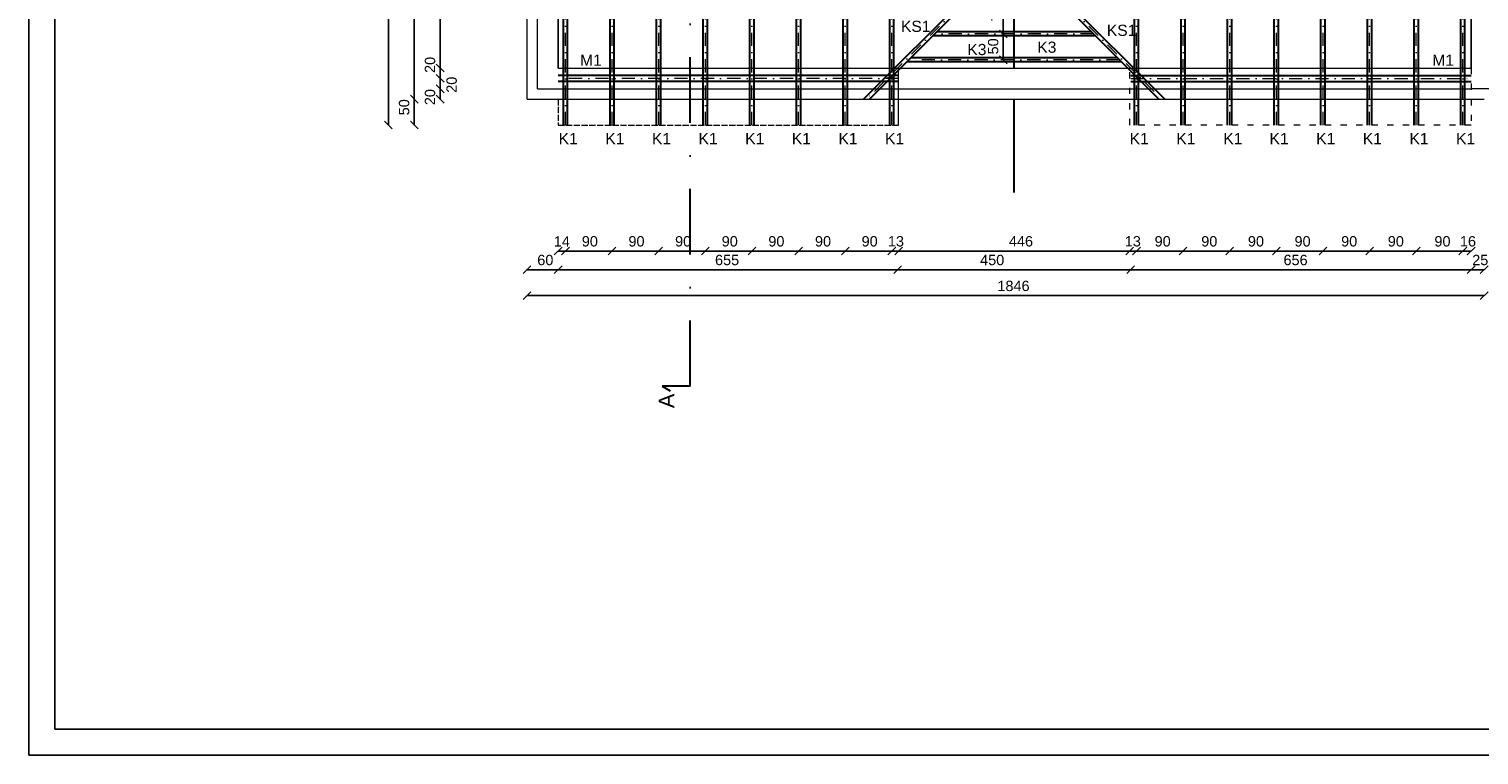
# Model space of a CAD drawing. Header units: millimetres. Extents: x 6528 to 149658, y 3342 to 12852.
# Tile 1 of 122: x 6528 to 9326, y 4182 to 5584. Entities that reach past the tile are written whole.
import ezdxf

# ---------------------------------------------------------------- set-up
doc = ezdxf.new("R2010")
doc.units = ezdxf.units.MM
for name, pattern in [('ACAD_ISO02W100', [15, 12, -3]), ('ACAD_ISO03W100', [30, 12, -18]), ('DASHDOTX2', [50.8, 25.4, -12.7, 0, -12.7])]:
    doc.linetypes.add(name, pattern=pattern)
doc.layers.add('inne', color=7, linetype='Continuous')
doc.layers.add('R-TAB', color=1, linetype='Continuous')
doc.styles.get("Standard").update_dxf_attribs({"font": 'arial.ttf'})
doc.dimstyles.new('ISO-25', dxfattribs={"dimtxt": 2.5, "dimasz": 2.5, "dimexe": 1.25, "dimexo": 0.625, "dimtad": 1, "dimtxsty": 'Standard', "dimcen": 2.5, "dimadec": 0, "dimazin": 0, "dimtfac": 1, "dimtmove": 0, "dimatfit": 3, "dimfxl": 1, "dimarcsym": 0})

# ---------------------------------------------------------------- blocks, each defined once
blk = doc.blocks.new('_Oblique')
at = {"color": 0, "linetype": 'ByBlock', "lineweight": -2}
blk.add_line((-0.5, -0.5), (0.5, 0.5), dxfattribs=at)
blk = doc.blocks.new('*D220')
at = {"color": 0, "lineweight": -2, "transparency": 16777216}
blk.add_line((7221.3, 7101.1), (7221.3, 5398.1), dxfattribs=at)
at = {"layer": 'Defpoints', "color": 0, "transparency": 16777216}
for p in [(7549.1, 7101.1), (7221.3, 5398.1), (7549.1, 5398.1)]:
    blk.add_point(p, dxfattribs=at)
at = {"color": 0, "lineweight": -2, "transparency": 16777216, "xscale": 15, "yscale": 15, "zscale": 15}
for p, rotation in [((7221.3, 7101.1), 90), ((7221.3, 5398.1), 270)]:
    blk.add_blockref('_Oblique', p, dxfattribs=dict(at, rotation=rotation))
at = {"color": 0, "lineweight": 20, "transparency": 16777216, "insert": (7201.8, 6266.6), "char_height": 20, "attachment_point": 5, "rotation": 90}
blk.add_mtext('1703', dxfattribs=at)
blk = doc.blocks.new('*D222')
at = {"color": 0, "lineweight": -2, "transparency": 16777216}
blk.add_line((7489.1, 5068.7), (9336.1, 5068.7), dxfattribs=at)
at = {"layer": 'Defpoints', "color": 0, "transparency": 16777216}
for p in [(7489.1, 5448.1), (9336.1, 5448.1), (9336.1, 5068.7)]:
    blk.add_point(p, dxfattribs=at)
at = {"color": 0, "lineweight": -2, "transparency": 16777216, "xscale": 15, "yscale": 15, "zscale": 15, "rotation": 180}
blk.add_blockref('_Oblique', (7489.1, 5068.7), dxfattribs=at)
at = {"color": 0, "lineweight": -2, "transparency": 16777216, "xscale": 15, "yscale": 15, "zscale": 15}
blk.add_blockref('_Oblique', (9336.1, 5068.7), dxfattribs=at)
at = {"color": 0, "lineweight": 20, "transparency": 16777216, "insert": (8427.8, 5087.4), "char_height": 20, "attachment_point": 5}
blk.add_mtext('1846', dxfattribs=at)
blk = doc.blocks.new('*D232')
at = {"color": 0, "lineweight": -2, "transparency": 16777216}
blk.add_line((7271.3, 5448.1), (7271.3, 6069.2), dxfattribs=at)
at = {"layer": 'Defpoints', "color": 0, "transparency": 16777216}
for p in [(7271.3, 6069.2), (7423, 6069.2), (7439.1, 5448.1)]:
    blk.add_point(p, dxfattribs=at)
at = {"color": 0, "lineweight": -2, "transparency": 16777216, "xscale": 15, "yscale": 15, "zscale": 15}
for p, rotation in [((7271.3, 6069.2), 90), ((7271.3, 5448.1), 270)]:
    blk.add_blockref('_Oblique', p, dxfattribs=dict(at, rotation=rotation))
at = {"color": 0, "lineweight": 20, "transparency": 16777216, "insert": (7251.3, 5806.4), "char_height": 20, "attachment_point": 5, "rotation": 90}
blk.add_mtext('621', dxfattribs=at)
blk = doc.blocks.new('*D241')
at = {"color": 0, "lineweight": -2, "transparency": 16777216}
blk.add_line((9311.1, 5118.7), (9336.1, 5118.7), dxfattribs=at)
at = {"layer": 'Defpoints', "color": 0, "transparency": 16777216}
for p in [(9311.1, 5448.1), (9336.1, 5448.1), (9336.1, 5118.7)]:
    blk.add_point(p, dxfattribs=at)
at = {"color": 0, "lineweight": -2, "transparency": 16777216, "xscale": 15, "yscale": 15, "zscale": 15, "rotation": 180}
blk.add_blockref('_Oblique', (9311.1, 5118.7), dxfattribs=at)
at = {"color": 0, "lineweight": -2, "transparency": 16777216, "xscale": 15, "yscale": 15, "zscale": 15}
blk.add_blockref('_Oblique', (9336.1, 5118.7), dxfattribs=at)
at = {"color": 0, "lineweight": 20, "transparency": 16777216, "insert": (9328.6, 5137.4), "char_height": 20, "attachment_point": 5}
blk.add_mtext('25', dxfattribs=at)
blk = doc.blocks.new('*D242')
at = {"color": 0, "lineweight": -2, "transparency": 16777216}
blk.add_line((8654.1, 5118.7), (9311.1, 5118.7), dxfattribs=at)
at = {"layer": 'Defpoints', "color": 0, "transparency": 16777216}
for p in [(8654.1, 5448.1), (9311.1, 5448.1), (9311.1, 5118.7)]:
    blk.add_point(p, dxfattribs=at)
at = {"color": 0, "lineweight": -2, "transparency": 16777216, "xscale": 15, "yscale": 15, "zscale": 15, "rotation": 180}
blk.add_blockref('_Oblique', (8654.1, 5118.7), dxfattribs=at)
at = {"color": 0, "lineweight": -2, "transparency": 16777216, "xscale": 15, "yscale": 15, "zscale": 15}
blk.add_blockref('_Oblique', (9311.1, 5118.7), dxfattribs=at)
at = {"color": 0, "lineweight": 20, "transparency": 16777216, "insert": (8972.2, 5137.4), "char_height": 20, "attachment_point": 5}
blk.add_mtext('656', dxfattribs=at)
blk = doc.blocks.new('*D243')
at = {"color": 0, "lineweight": -2, "transparency": 16777216}
blk.add_line((8204.1, 5118.7), (8654.1, 5118.7), dxfattribs=at)
at = {"layer": 'Defpoints', "color": 0, "transparency": 16777216}
for p in [(8204.1, 5448.1), (8654.1, 5448.1), (8654.1, 5118.7)]:
    blk.add_point(p, dxfattribs=at)
at = {"color": 0, "lineweight": -2, "transparency": 16777216, "xscale": 15, "yscale": 15, "zscale": 15, "rotation": 180}
blk.add_blockref('_Oblique', (8204.1, 5118.7), dxfattribs=at)
at = {"color": 0, "lineweight": -2, "transparency": 16777216, "xscale": 15, "yscale": 15, "zscale": 15}
blk.add_blockref('_Oblique', (8654.1, 5118.7), dxfattribs=at)
at = {"color": 0, "lineweight": 20, "transparency": 16777216, "insert": (8386.7, 5137.4), "char_height": 20, "attachment_point": 5}
blk.add_mtext('450', dxfattribs=at)
blk = doc.blocks.new('*D244')
at = {"color": 0, "lineweight": -2, "transparency": 16777216}
blk.add_line((7549.1, 5118.7), (8204.1, 5118.7), dxfattribs=at)
at = {"layer": 'Defpoints', "color": 0, "transparency": 16777216}
for p in [(7549.1, 5448.1), (8204.1, 5448.1), (8204.1, 5118.7)]:
    blk.add_point(p, dxfattribs=at)
at = {"color": 0, "lineweight": -2, "transparency": 16777216, "xscale": 15, "yscale": 15, "zscale": 15, "rotation": 180}
blk.add_blockref('_Oblique', (7549.1, 5118.7), dxfattribs=at)
at = {"color": 0, "lineweight": -2, "transparency": 16777216, "xscale": 15, "yscale": 15, "zscale": 15}
blk.add_blockref('_Oblique', (8204.1, 5118.7), dxfattribs=at)
at = {"color": 0, "lineweight": 20, "transparency": 16777216, "insert": (7875.1, 5137.4), "char_height": 20, "attachment_point": 5}
blk.add_mtext('655', dxfattribs=at)
blk = doc.blocks.new('*D245')
at = {"color": 0, "lineweight": -2, "transparency": 16777216}
blk.add_line((7489.1, 5118.7), (7549.1, 5118.7), dxfattribs=at)
at = {"layer": 'Defpoints', "color": 0, "transparency": 16777216}
for p in [(7489.1, 5448.1), (7549.1, 5448.1), (7549.1, 5118.7)]:
    blk.add_point(p, dxfattribs=at)
at = {"color": 0, "lineweight": -2, "transparency": 16777216, "xscale": 15, "yscale": 15, "zscale": 15, "rotation": 180}
blk.add_blockref('_Oblique', (7489.1, 5118.7), dxfattribs=at)
at = {"color": 0, "lineweight": -2, "transparency": 16777216, "xscale": 15, "yscale": 15, "zscale": 15}
blk.add_blockref('_Oblique', (7549.1, 5118.7), dxfattribs=at)
at = {"color": 0, "lineweight": 20, "transparency": 16777216, "insert": (7524.3, 5137.4), "char_height": 20, "attachment_point": 5}
blk.add_mtext('60', dxfattribs=at)
blk = doc.blocks.new('*D246')
at = {"color": 0, "lineweight": -2, "transparency": 16777216}
blk.add_line((7271.3, 5448.1), (7271.3, 5398.1), dxfattribs=at)
at = {"layer": 'Defpoints', "color": 0, "transparency": 16777216}
for p in [(7549.1, 5448.1), (7271.3, 5398.1), (7549.1, 5398.1)]:
    blk.add_point(p, dxfattribs=at)
at = {"color": 0, "lineweight": -2, "transparency": 16777216, "xscale": 15, "yscale": 15, "zscale": 15}
for p, rotation in [((7271.3, 5448.1), 90), ((7271.3, 5398.1), 270)]:
    blk.add_blockref('_Oblique', p, dxfattribs=dict(at, rotation=rotation))
at = {"color": 0, "lineweight": 20, "transparency": 16777216, "insert": (7251.8, 5432.4), "char_height": 20, "attachment_point": 5, "rotation": 90}
blk.add_mtext('50', dxfattribs=at)
blk = doc.blocks.new('*D273')
at = {"color": 0, "lineweight": -2, "transparency": 16777216}
blk.add_line((7321.3, 5488.1), (7321.3, 5468.1), dxfattribs=at)
at = {"layer": 'Defpoints', "color": 0, "transparency": 16777216}
for p in [(7549.1, 5488.1), (7321.3, 5468.1), (7509.1, 5468.1)]:
    blk.add_point(p, dxfattribs=at)
at = {"color": 0, "lineweight": -2, "transparency": 16777216, "xscale": 15, "yscale": 15, "zscale": 15}
for p, rotation in [((7321.3, 5488.1), 90), ((7321.3, 5468.1), 270)]:
    blk.add_blockref('_Oblique', p, dxfattribs=dict(at, rotation=rotation))
at = {"color": 0, "lineweight": 20, "transparency": 16777216, "insert": (7343.5, 5475.9), "char_height": 20, "attachment_point": 5, "rotation": 90}
blk.add_mtext('20', dxfattribs=at)
blk = doc.blocks.new('*D274')
at = {"color": 0, "lineweight": -2, "transparency": 16777216}
blk.add_line((7321.3, 5468.1), (7321.3, 5448.1), dxfattribs=at)
at = {"layer": 'Defpoints', "color": 0, "transparency": 16777216}
for p in [(7549.1, 5468.1), (7321.3, 5448.1), (7509.1, 5448.1)]:
    blk.add_point(p, dxfattribs=at)
at = {"color": 0, "lineweight": -2, "transparency": 16777216, "xscale": 15, "yscale": 15, "zscale": 15}
for p, rotation in [((7321.3, 5468.1), 90), ((7321.3, 5448.1), 270)]:
    blk.add_blockref('_Oblique', p, dxfattribs=dict(at, rotation=rotation))
at = {"color": 0, "lineweight": 20, "transparency": 16777216, "insert": (7301.8, 5452), "char_height": 20, "attachment_point": 5, "rotation": 90}
blk.add_mtext('20', dxfattribs=at)
blk = doc.blocks.new('*D275')
at = {"color": 0, "lineweight": -2, "transparency": 16777216}
blk.add_line((7321.3, 5508.1), (7321.3, 5488.1), dxfattribs=at)
at = {"layer": 'Defpoints', "color": 0, "transparency": 16777216}
for p in [(7321.3, 5488.1), (7509.1, 5488.1), (7549.1, 5508.1)]:
    blk.add_point(p, dxfattribs=at)
at = {"color": 0, "lineweight": -2, "transparency": 16777216, "xscale": 15, "yscale": 15, "zscale": 15}
for p, rotation in [((7321.3, 5508.1), 90), ((7321.3, 5488.1), 270)]:
    blk.add_blockref('_Oblique', p, dxfattribs=dict(at, rotation=rotation))
at = {"color": 0, "lineweight": 20, "transparency": 16777216, "insert": (7301.8, 5514.2), "char_height": 20, "attachment_point": 5, "rotation": 90}
blk.add_mtext('20', dxfattribs=at)
blk = doc.blocks.new('*D276')
at = {"color": 0, "lineweight": -2, "transparency": 16777216}
blk.add_line((7321.3, 5839.6), (7321.3, 5508.1), dxfattribs=at)
at = {"layer": 'Defpoints', "color": 0, "transparency": 16777216}
for p in [(7549.1, 5839.6), (7321.3, 5508.1), (7549.1, 5508.1)]:
    blk.add_point(p, dxfattribs=at)
at = {"color": 0, "lineweight": -2, "transparency": 16777216, "xscale": 15, "yscale": 15, "zscale": 15}
for p, rotation in [((7321.3, 5839.6), 90), ((7321.3, 5508.1), 270)]:
    blk.add_blockref('_Oblique', p, dxfattribs=dict(at, rotation=rotation))
at = {"color": 0, "lineweight": 20, "transparency": 16777216, "insert": (7301.8, 5682.3), "char_height": 20, "attachment_point": 5, "rotation": 90}
blk.add_mtext('331,5', dxfattribs=at)
blk = doc.blocks.new('*D286')
at = {"color": 0, "lineweight": -2, "transparency": 16777216}
blk.add_line((9295.1, 5154.8), (9311.1, 5154.8), dxfattribs=at)
at = {"layer": 'Defpoints', "color": 0, "transparency": 16777216}
for p in [(9295.1, 5398.1), (9311.1, 5398.1), (9311.1, 5154.8)]:
    blk.add_point(p, dxfattribs=at)
at = {"color": 0, "lineweight": -2, "transparency": 16777216, "xscale": 15, "yscale": 15, "zscale": 15, "rotation": 180}
blk.add_blockref('_Oblique', (9295.1, 5154.8), dxfattribs=at)
at = {"color": 0, "lineweight": -2, "transparency": 16777216, "xscale": 15, "yscale": 15, "zscale": 15}
blk.add_blockref('_Oblique', (9311.1, 5154.8), dxfattribs=at)
at = {"color": 0, "lineweight": 20, "transparency": 16777216, "insert": (9304.9, 5173.5), "char_height": 20, "attachment_point": 5}
blk.add_mtext('16', dxfattribs=at)
blk = doc.blocks.new('*D287')
at = {"color": 0, "lineweight": -2, "transparency": 16777216}
blk.add_line((9205.1, 5154.8), (9295.1, 5154.8), dxfattribs=at)
at = {"layer": 'Defpoints', "color": 0, "transparency": 16777216}
for p in [(9205.1, 5398.1), (9295.1, 5398.1), (9295.1, 5154.8)]:
    blk.add_point(p, dxfattribs=at)
at = {"color": 0, "lineweight": -2, "transparency": 16777216, "xscale": 15, "yscale": 15, "zscale": 15, "rotation": 180}
blk.add_blockref('_Oblique', (9205.1, 5154.8), dxfattribs=at)
at = {"color": 0, "lineweight": -2, "transparency": 16777216, "xscale": 15, "yscale": 15, "zscale": 15}
blk.add_blockref('_Oblique', (9295.1, 5154.8), dxfattribs=at)
at = {"color": 0, "lineweight": 20, "transparency": 16777216, "insert": (9255.7, 5173.5), "char_height": 20, "attachment_point": 5}
blk.add_mtext('90', dxfattribs=at)
blk = doc.blocks.new('*D288')
at = {"color": 0, "lineweight": -2, "transparency": 16777216}
blk.add_line((9115.1, 5154.8), (9205.1, 5154.8), dxfattribs=at)
at = {"layer": 'Defpoints', "color": 0, "transparency": 16777216}
for p in [(9115.1, 5398.1), (9205.1, 5398.1), (9205.1, 5154.8)]:
    blk.add_point(p, dxfattribs=at)
at = {"color": 0, "lineweight": -2, "transparency": 16777216, "xscale": 15, "yscale": 15, "zscale": 15, "rotation": 180}
blk.add_blockref('_Oblique', (9115.1, 5154.8), dxfattribs=at)
at = {"color": 0, "lineweight": -2, "transparency": 16777216, "xscale": 15, "yscale": 15, "zscale": 15}
blk.add_blockref('_Oblique', (9205.1, 5154.8), dxfattribs=at)
at = {"color": 0, "lineweight": 20, "transparency": 16777216, "insert": (9165.7, 5173.5), "char_height": 20, "attachment_point": 5}
blk.add_mtext('90', dxfattribs=at)
blk = doc.blocks.new('*D289')
at = {"color": 0, "lineweight": -2, "transparency": 16777216}
blk.add_line((9025.1, 5154.8), (9115.1, 5154.8), dxfattribs=at)
at = {"layer": 'Defpoints', "color": 0, "transparency": 16777216}
for p in [(9025.1, 5398.1), (9115.1, 5398.1), (9115.1, 5154.8)]:
    blk.add_point(p, dxfattribs=at)
at = {"color": 0, "lineweight": -2, "transparency": 16777216, "xscale": 15, "yscale": 15, "zscale": 15, "rotation": 180}
blk.add_blockref('_Oblique', (9025.1, 5154.8), dxfattribs=at)
at = {"color": 0, "lineweight": -2, "transparency": 16777216, "xscale": 15, "yscale": 15, "zscale": 15}
blk.add_blockref('_Oblique', (9115.1, 5154.8), dxfattribs=at)
at = {"color": 0, "lineweight": 20, "transparency": 16777216, "insert": (9075.7, 5173.5), "char_height": 20, "attachment_point": 5}
blk.add_mtext('90', dxfattribs=at)
blk = doc.blocks.new('*D290')
at = {"color": 0, "lineweight": -2, "transparency": 16777216}
blk.add_line((8935.1, 5154.8), (9025.1, 5154.8), dxfattribs=at)
at = {"layer": 'Defpoints', "color": 0, "transparency": 16777216}
for p in [(8935.1, 5398.1), (9025.1, 5398.1), (9025.1, 5154.8)]:
    blk.add_point(p, dxfattribs=at)
at = {"color": 0, "lineweight": -2, "transparency": 16777216, "xscale": 15, "yscale": 15, "zscale": 15, "rotation": 180}
blk.add_blockref('_Oblique', (8935.1, 5154.8), dxfattribs=at)
at = {"color": 0, "lineweight": -2, "transparency": 16777216, "xscale": 15, "yscale": 15, "zscale": 15}
blk.add_blockref('_Oblique', (9025.1, 5154.8), dxfattribs=at)
at = {"color": 0, "lineweight": 20, "transparency": 16777216, "insert": (8985.7, 5173.5), "char_height": 20, "attachment_point": 5}
blk.add_mtext('90', dxfattribs=at)
blk = doc.blocks.new('*D291')
at = {"color": 0, "lineweight": -2, "transparency": 16777216}
blk.add_line((8845.1, 5154.8), (8935.1, 5154.8), dxfattribs=at)
at = {"layer": 'Defpoints', "color": 0, "transparency": 16777216}
for p in [(8845.1, 5398.1), (8935.1, 5398.1), (8935.1, 5154.8)]:
    blk.add_point(p, dxfattribs=at)
at = {"color": 0, "lineweight": -2, "transparency": 16777216, "xscale": 15, "yscale": 15, "zscale": 15, "rotation": 180}
blk.add_blockref('_Oblique', (8845.1, 5154.8), dxfattribs=at)
at = {"color": 0, "lineweight": -2, "transparency": 16777216, "xscale": 15, "yscale": 15, "zscale": 15}
blk.add_blockref('_Oblique', (8935.1, 5154.8), dxfattribs=at)
at = {"color": 0, "lineweight": 20, "transparency": 16777216, "insert": (8895.7, 5173.5), "char_height": 20, "attachment_point": 5}
blk.add_mtext('90', dxfattribs=at)
blk = doc.blocks.new('*D292')
at = {"color": 0, "lineweight": -2, "transparency": 16777216}
blk.add_line((8755.1, 5154.8), (8845.1, 5154.8), dxfattribs=at)
at = {"layer": 'Defpoints', "color": 0, "transparency": 16777216}
for p in [(8755.1, 5398.1), (8845.1, 5398.1), (8845.1, 5154.8)]:
    blk.add_point(p, dxfattribs=at)
at = {"color": 0, "lineweight": -2, "transparency": 16777216, "xscale": 15, "yscale": 15, "zscale": 15, "rotation": 180}
blk.add_blockref('_Oblique', (8755.1, 5154.8), dxfattribs=at)
at = {"color": 0, "lineweight": -2, "transparency": 16777216, "xscale": 15, "yscale": 15, "zscale": 15}
blk.add_blockref('_Oblique', (8845.1, 5154.8), dxfattribs=at)
at = {"color": 0, "lineweight": 20, "transparency": 16777216, "insert": (8805.7, 5173.5), "char_height": 20, "attachment_point": 5}
blk.add_mtext('90', dxfattribs=at)
blk = doc.blocks.new('*D293')
at = {"color": 0, "lineweight": -2, "transparency": 16777216}
blk.add_line((8665.1, 5154.8), (8755.1, 5154.8), dxfattribs=at)
at = {"layer": 'Defpoints', "color": 0, "transparency": 16777216}
for p in [(8665.1, 5398.1), (8755.1, 5398.1), (8755.1, 5154.8)]:
    blk.add_point(p, dxfattribs=at)
at = {"color": 0, "lineweight": -2, "transparency": 16777216, "xscale": 15, "yscale": 15, "zscale": 15, "rotation": 180}
blk.add_blockref('_Oblique', (8665.1, 5154.8), dxfattribs=at)
at = {"color": 0, "lineweight": -2, "transparency": 16777216, "xscale": 15, "yscale": 15, "zscale": 15}
blk.add_blockref('_Oblique', (8755.1, 5154.8), dxfattribs=at)
at = {"color": 0, "lineweight": 20, "transparency": 16777216, "insert": (8715.7, 5173.5), "char_height": 20, "attachment_point": 5}
blk.add_mtext('90', dxfattribs=at)
blk = doc.blocks.new('*D294')
at = {"color": 0, "lineweight": -2, "transparency": 16777216}
blk.add_line((8652.1, 5154.8), (8665.1, 5154.8), dxfattribs=at)
at = {"layer": 'Defpoints', "color": 0, "transparency": 16777216}
for p in [(8652.1, 5398.1), (8665.1, 5398.1), (8665.1, 5154.8)]:
    blk.add_point(p, dxfattribs=at)
at = {"color": 0, "lineweight": -2, "transparency": 16777216, "xscale": 15, "yscale": 15, "zscale": 15, "rotation": 180}
blk.add_blockref('_Oblique', (8652.1, 5154.8), dxfattribs=at)
at = {"color": 0, "lineweight": -2, "transparency": 16777216, "xscale": 15, "yscale": 15, "zscale": 15}
blk.add_blockref('_Oblique', (8665.1, 5154.8), dxfattribs=at)
at = {"color": 0, "lineweight": 20, "transparency": 16777216, "insert": (8658.1, 5173.5), "char_height": 20, "attachment_point": 5}
blk.add_mtext('13', dxfattribs=at)
blk = doc.blocks.new('*D295')
at = {"color": 0, "lineweight": -2, "transparency": 16777216}
blk.add_line((8206.1, 5154.8), (8652.1, 5154.8), dxfattribs=at)
at = {"layer": 'Defpoints', "color": 0, "transparency": 16777216}
for p in [(8206.1, 5398.1), (8652.1, 5398.1), (8652.1, 5154.8)]:
    blk.add_point(p, dxfattribs=at)
at = {"color": 0, "lineweight": -2, "transparency": 16777216, "xscale": 15, "yscale": 15, "zscale": 15, "rotation": 180}
blk.add_blockref('_Oblique', (8206.1, 5154.8), dxfattribs=at)
at = {"color": 0, "lineweight": -2, "transparency": 16777216, "xscale": 15, "yscale": 15, "zscale": 15}
blk.add_blockref('_Oblique', (8652.1, 5154.8), dxfattribs=at)
at = {"color": 0, "lineweight": 20, "transparency": 16777216, "insert": (8442.2, 5173.5), "char_height": 20, "attachment_point": 5}
blk.add_mtext('446', dxfattribs=at)
blk = doc.blocks.new('*D296')
at = {"color": 0, "lineweight": -2, "transparency": 16777216}
blk.add_line((8193.1, 5154.8), (8206.1, 5154.8), dxfattribs=at)
at = {"layer": 'Defpoints', "color": 0, "transparency": 16777216}
for p in [(8193.1, 5398.1), (8206.1, 5398.1), (8206.1, 5154.8)]:
    blk.add_point(p, dxfattribs=at)
at = {"color": 0, "lineweight": -2, "transparency": 16777216, "xscale": 15, "yscale": 15, "zscale": 15, "rotation": 180}
blk.add_blockref('_Oblique', (8193.1, 5154.8), dxfattribs=at)
at = {"color": 0, "lineweight": -2, "transparency": 16777216, "xscale": 15, "yscale": 15, "zscale": 15}
blk.add_blockref('_Oblique', (8206.1, 5154.8), dxfattribs=at)
at = {"color": 0, "lineweight": 20, "transparency": 16777216, "insert": (8200.9, 5173.5), "char_height": 20, "attachment_point": 5}
blk.add_mtext('13', dxfattribs=at)
blk = doc.blocks.new('*D297')
at = {"color": 0, "lineweight": -2, "transparency": 16777216}
blk.add_line((8103.1, 5154.8), (8193.1, 5154.8), dxfattribs=at)
at = {"layer": 'Defpoints', "color": 0, "transparency": 16777216}
for p in [(8103.1, 5398.1), (8193.1, 5398.1), (8193.1, 5154.8)]:
    blk.add_point(p, dxfattribs=at)
at = {"color": 0, "lineweight": -2, "transparency": 16777216, "xscale": 15, "yscale": 15, "zscale": 15, "rotation": 180}
blk.add_blockref('_Oblique', (8103.1, 5154.8), dxfattribs=at)
at = {"color": 0, "lineweight": -2, "transparency": 16777216, "xscale": 15, "yscale": 15, "zscale": 15}
blk.add_blockref('_Oblique', (8193.1, 5154.8), dxfattribs=at)
at = {"color": 0, "lineweight": 20, "transparency": 16777216, "insert": (8150.2, 5173.5), "char_height": 20, "attachment_point": 5}
blk.add_mtext('90', dxfattribs=at)
blk = doc.blocks.new('*D298')
at = {"color": 0, "lineweight": -2, "transparency": 16777216}
blk.add_line((8013.1, 5154.8), (8103.1, 5154.8), dxfattribs=at)
at = {"layer": 'Defpoints', "color": 0, "transparency": 16777216}
for p in [(8013.1, 5398.1), (8103.1, 5398.1), (8103.1, 5154.8)]:
    blk.add_point(p, dxfattribs=at)
at = {"color": 0, "lineweight": -2, "transparency": 16777216, "xscale": 15, "yscale": 15, "zscale": 15, "rotation": 180}
blk.add_blockref('_Oblique', (8013.1, 5154.8), dxfattribs=at)
at = {"color": 0, "lineweight": -2, "transparency": 16777216, "xscale": 15, "yscale": 15, "zscale": 15}
blk.add_blockref('_Oblique', (8103.1, 5154.8), dxfattribs=at)
at = {"color": 0, "lineweight": 20, "transparency": 16777216, "insert": (8060.2, 5173.5), "char_height": 20, "attachment_point": 5}
blk.add_mtext('90', dxfattribs=at)
blk = doc.blocks.new('*D299')
at = {"color": 0, "lineweight": -2, "transparency": 16777216}
blk.add_line((7923.1, 5154.8), (8013.1, 5154.8), dxfattribs=at)
at = {"layer": 'Defpoints', "color": 0, "transparency": 16777216}
for p in [(7923.1, 5398.1), (8013.1, 5398.1), (8013.1, 5154.8)]:
    blk.add_point(p, dxfattribs=at)
at = {"color": 0, "lineweight": -2, "transparency": 16777216, "xscale": 15, "yscale": 15, "zscale": 15, "rotation": 180}
blk.add_blockref('_Oblique', (7923.1, 5154.8), dxfattribs=at)
at = {"color": 0, "lineweight": -2, "transparency": 16777216, "xscale": 15, "yscale": 15, "zscale": 15}
blk.add_blockref('_Oblique', (8013.1, 5154.8), dxfattribs=at)
at = {"color": 0, "lineweight": 20, "transparency": 16777216, "insert": (7970.2, 5173.5), "char_height": 20, "attachment_point": 5}
blk.add_mtext('90', dxfattribs=at)
blk = doc.blocks.new('*D300')
at = {"color": 0, "lineweight": -2, "transparency": 16777216}
blk.add_line((7833.1, 5154.8), (7923.1, 5154.8), dxfattribs=at)
at = {"layer": 'Defpoints', "color": 0, "transparency": 16777216}
for p in [(7833.1, 5398.1), (7923.1, 5398.1), (7923.1, 5154.8)]:
    blk.add_point(p, dxfattribs=at)
at = {"color": 0, "lineweight": -2, "transparency": 16777216, "xscale": 15, "yscale": 15, "zscale": 15, "rotation": 180}
blk.add_blockref('_Oblique', (7833.1, 5154.8), dxfattribs=at)
at = {"color": 0, "lineweight": -2, "transparency": 16777216, "xscale": 15, "yscale": 15, "zscale": 15}
blk.add_blockref('_Oblique', (7923.1, 5154.8), dxfattribs=at)
at = {"color": 0, "lineweight": 20, "transparency": 16777216, "insert": (7880.2, 5173.5), "char_height": 20, "attachment_point": 5}
blk.add_mtext('90', dxfattribs=at)
blk = doc.blocks.new('*D301')
at = {"color": 0, "lineweight": -2, "transparency": 16777216}
blk.add_line((7743.1, 5154.8), (7833.1, 5154.8), dxfattribs=at)
at = {"layer": 'Defpoints', "color": 0, "transparency": 16777216}
for p in [(7743.1, 5398.1), (7833.1, 5398.1), (7833.1, 5154.8)]:
    blk.add_point(p, dxfattribs=at)
at = {"color": 0, "lineweight": -2, "transparency": 16777216, "xscale": 15, "yscale": 15, "zscale": 15, "rotation": 180}
blk.add_blockref('_Oblique', (7743.1, 5154.8), dxfattribs=at)
at = {"color": 0, "lineweight": -2, "transparency": 16777216, "xscale": 15, "yscale": 15, "zscale": 15}
blk.add_blockref('_Oblique', (7833.1, 5154.8), dxfattribs=at)
at = {"color": 0, "lineweight": 20, "transparency": 16777216, "insert": (7790.2, 5173.5), "char_height": 20, "attachment_point": 5}
blk.add_mtext('90', dxfattribs=at)
blk = doc.blocks.new('*D302')
at = {"color": 0, "lineweight": -2, "transparency": 16777216}
blk.add_line((7653.1, 5154.8), (7743.1, 5154.8), dxfattribs=at)
at = {"layer": 'Defpoints', "color": 0, "transparency": 16777216}
for p in [(7653.1, 5398.1), (7743.1, 5398.1), (7743.1, 5154.8)]:
    blk.add_point(p, dxfattribs=at)
at = {"color": 0, "lineweight": -2, "transparency": 16777216, "xscale": 15, "yscale": 15, "zscale": 15, "rotation": 180}
blk.add_blockref('_Oblique', (7653.1, 5154.8), dxfattribs=at)
at = {"color": 0, "lineweight": -2, "transparency": 16777216, "xscale": 15, "yscale": 15, "zscale": 15}
blk.add_blockref('_Oblique', (7743.1, 5154.8), dxfattribs=at)
at = {"color": 0, "lineweight": 20, "transparency": 16777216, "insert": (7700.2, 5173.5), "char_height": 20, "attachment_point": 5}
blk.add_mtext('90', dxfattribs=at)
blk = doc.blocks.new('*D303')
at = {"color": 0, "lineweight": -2, "transparency": 16777216}
blk.add_line((7563.1, 5154.8), (7653.1, 5154.8), dxfattribs=at)
at = {"layer": 'Defpoints', "color": 0, "transparency": 16777216}
for p in [(7563.1, 5398.1), (7653.1, 5398.1), (7653.1, 5154.8)]:
    blk.add_point(p, dxfattribs=at)
at = {"color": 0, "lineweight": -2, "transparency": 16777216, "xscale": 15, "yscale": 15, "zscale": 15, "rotation": 180}
blk.add_blockref('_Oblique', (7563.1, 5154.8), dxfattribs=at)
at = {"color": 0, "lineweight": -2, "transparency": 16777216, "xscale": 15, "yscale": 15, "zscale": 15}
blk.add_blockref('_Oblique', (7653.1, 5154.8), dxfattribs=at)
at = {"color": 0, "lineweight": 20, "transparency": 16777216, "insert": (7610.2, 5173.5), "char_height": 20, "attachment_point": 5}
blk.add_mtext('90', dxfattribs=at)
blk = doc.blocks.new('*D304')
at = {"color": 0, "lineweight": -2, "transparency": 16777216}
blk.add_line((7549.1, 5154.8), (7563.1, 5154.8), dxfattribs=at)
at = {"layer": 'Defpoints', "color": 0, "transparency": 16777216}
for p in [(7549.1, 5398.1), (7563.1, 5398.1), (7563.1, 5154.8)]:
    blk.add_point(p, dxfattribs=at)
at = {"color": 0, "lineweight": -2, "transparency": 16777216, "xscale": 15, "yscale": 15, "zscale": 15, "rotation": 180}
blk.add_blockref('_Oblique', (7549.1, 5154.8), dxfattribs=at)
at = {"color": 0, "lineweight": -2, "transparency": 16777216, "xscale": 15, "yscale": 15, "zscale": 15}
blk.add_blockref('_Oblique', (7563.1, 5154.8), dxfattribs=at)
at = {"color": 0, "lineweight": 20, "transparency": 16777216, "insert": (7556.2, 5173.5), "char_height": 20, "attachment_point": 5}
blk.add_mtext('14', dxfattribs=at)
blk = doc.blocks.new('*D305')
at = {"color": 0, "lineweight": -2, "transparency": 16777216}
blk.add_line((8408.1, 5574.1), (8408.1, 5524.1), dxfattribs=at)
at = {"layer": 'Defpoints', "color": 0, "transparency": 16777216}
for p in [(8429.1, 5574.1), (8408.1, 5524.1), (8429.1, 5524.1)]:
    blk.add_point(p, dxfattribs=at)
at = {"color": 0, "lineweight": -2, "transparency": 16777216, "xscale": 15, "yscale": 15, "zscale": 15}
for p, rotation in [((8408.1, 5574.1), 90), ((8408.1, 5524.1), 270)]:
    blk.add_blockref('_Oblique', p, dxfattribs=dict(at, rotation=rotation))
at = {"color": 0, "lineweight": 20, "transparency": 16777216, "insert": (8388.7, 5550), "char_height": 20, "attachment_point": 5, "rotation": 90}
blk.add_mtext('50', dxfattribs=at)
blk = doc.blocks.new('*D306')
at = {"color": 0, "lineweight": -2, "transparency": 16777216}
blk.add_line((8408.1, 5644.1), (8408.1, 5574.1), dxfattribs=at)
at = {"layer": 'Defpoints', "color": 0, "transparency": 16777216}
for p in [(8429.1, 5644.1), (8408.1, 5574.1), (8429.1, 5574.1)]:
    blk.add_point(p, dxfattribs=at)
at = {"color": 0, "lineweight": -2, "transparency": 16777216, "xscale": 15, "yscale": 15, "zscale": 15}
for p, rotation in [((8408.1, 5644.1), 90), ((8408.1, 5574.1), 270)]:
    blk.add_blockref('_Oblique', p, dxfattribs=dict(at, rotation=rotation))
at = {"color": 0, "lineweight": 20, "transparency": 16777216, "insert": (8395.2, 5613.7), "char_height": 20, "attachment_point": 5, "rotation": 90}
blk.add_mtext('70', dxfattribs=at)

msp = doc.modelspace()

# ---------------------------------------------------------------- linework, layer by layer
at = {"color": 2}
msp.add_line((6527.787, 8381.768), (6527.787, 4181.768), dxfattribs=at)
for p, q in [((6577.787, 8331.768), (6577.787, 4231.768)), ((6577.787, 4231.768), (12917.787, 4231.768)), ((6527.787, 4181.768), (12967.787, 4181.768))]:
    msp.add_line(p, q)
at = {"lineweight": 30}
for p, q in [((7559.133, 5398.059), (7559.133, 7101.059)), ((7567.133, 5398.059), (7567.133, 7101.059)), ((7649.133, 5398.059), (7649.133, 7101.059)), ((7657.133, 5398.059), (7657.133, 7101.059)), ((7739.133, 5398.059), (7739.133, 7101.059)), ((7747.133, 5398.059), (7747.133, 7101.059)), ((7829.133, 5398.059), (7829.133, 7101.059)), ((7837.133, 5398.059), (7837.133, 7101.059)), ((7919.133, 5398.059), (7919.133, 7101.059)), ((7927.133, 5398.059), (7927.133, 7101.059)), ((8009.133, 5398.059), (8009.133, 7101.059)), ((8017.133, 5398.059), (8017.133, 7101.059)), ((8099.133, 5398.059), (8099.133, 7101.059)), ((8107.133, 5398.059), (8107.133, 7101.059)), ((8189.133, 5398.059), (8189.133, 7101.059)), ((8197.133, 5398.059), (8197.133, 7101.059)), ((8661.133, 5398.059), (8661.133, 7101.059)), ((8669.133, 5398.059), (8669.133, 7101.059)), ((8751.133, 5398.059), (8751.133, 7101.059)), ((8759.133, 5398.059), (8759.133, 7101.059)), ((8841.133, 5398.059), (8841.133, 7101.059)), ((8849.133, 5398.059), (8849.133, 7101.059)), ((8931.133, 5398.059), (8931.133, 7101.059)), ((8939.133, 5398.059), (8939.133, 7101.059)), ((9021.133, 5398.059), (9021.133, 7101.059)), ((9029.133, 5398.059), (9029.133, 7101.059)), ((9111.133, 5398.059), (9111.133, 7101.059)), ((9119.133, 5398.059), (9119.133, 7101.059)), ((9201.133, 5398.059), (9201.133, 7101.059)), ((9209.133, 5398.059), (9209.133, 7101.059)), ((9291.133, 5398.059), (9291.133, 7101.059)), ((9299.133, 5398.059), (9299.133, 7101.059)), ((8429.133, 5738.716), (8138.476, 5448.059)), ((8429.133, 5738.716), (8719.79, 5448.059)), ((8429.133, 5727.402), (8149.79, 5448.059)), ((8429.133, 5508.059), (8429.133, 5733.059)), ((8429.133, 5727.402), (8708.476, 5448.059)), ((8586.476, 5570.059), (8271.79, 5570.059)), ((8578.476, 5578.059), (8279.79, 5578.059)), ((8636.476, 5520.059), (8221.79, 5520.059)), ((8628.476, 5528.059), (8229.79, 5528.059)), ((8206.133, 5494.059), (7549.133, 5494.059)), ((8654.133, 5494.059), (9311.133, 5494.059)), ((8206.133, 5482.059), (7549.133, 5482.059)), ((8654.133, 5482.059), (9311.133, 5482.059)), ((8429.133, 5268.059), (8429.133, 5448.059))]:
    msp.add_line(p, q, dxfattribs=at)
at = {"linetype": 'DASHDOTX2', "lineweight": 0}
for p, q in [((7563.133, 5398.059), (7563.133, 7101.059)), ((7653.133, 5398.059), (7653.133, 7101.059)), ((7743.133, 5398.059), (7743.133, 7101.059)), ((7833.133, 5398.059), (7833.133, 7101.059)), ((7923.133, 5398.059), (7923.133, 7101.059)), ((8013.133, 5398.059), (8013.133, 7101.059)), ((8103.133, 5398.059), (8103.133, 7101.059)), ((8193.133, 5398.059), (8193.133, 7101.059)), ((8665.133, 5398.059), (8665.133, 7101.059)), ((8755.133, 5398.059), (8755.133, 7101.059)), ((8845.133, 5398.059), (8845.133, 7101.059)), ((8935.133, 5398.059), (8935.133, 7101.059)), ((9025.133, 5398.059), (9025.133, 7101.059)), ((9115.133, 5398.059), (9115.133, 7101.059)), ((9205.133, 5398.059), (9205.133, 7101.059)), ((9295.133, 5398.059), (9295.133, 7101.059)), ((8582.476, 5574.059), (8275.79, 5574.059)), ((8632.476, 5524.059), (8225.79, 5524.059)), ((8206.133, 5488.059), (7549.133, 5488.059)), ((8654.133, 5488.059), (9311.133, 5488.059))]:
    msp.add_line(p, q, dxfattribs=at)
at = {"lineweight": 20}
for p, q in [((7489.133, 5448.059), (7489.133, 7051.059)), ((7509.133, 5468.059), (7509.133, 6411.059)), ((7549.133, 5508.059), (7549.133, 6113.059)), ((9311.133, 5851.059), (9311.133, 5551.059)), ((9311.133, 5551.059), (9311.133, 5508.059)), ((7549.133, 5508.059), (9311.133, 5508.059)), ((8205.133, 5508.059), (8204.133, 5508.059)), ((9311.133, 5508.059), (9311.133, 5508.059)), ((7509.133, 5468.059), (8654.133, 5468.059)), ((8654.133, 5468.059), (9311.133, 5468.059)), ((9351.133, 5468.059), (9311.133, 5468.059)), ((7489.133, 5448.059), (9336.133, 5448.059)), ((8646.133, 5448.059), (8654.133, 5448.059))]:
    msp.add_line(p, q, dxfattribs=at)
at = {"lineweight": 0}
for p, q in [((7549.133, 6991.059), (7549.133, 5508.059)), ((9311.133, 5508.059), (9311.133, 6991.059)), ((8206.133, 5398.059), (8206.133, 5508.059))]:
    msp.add_line(p, q, dxfattribs=at)
at = {"linetype": 'DASHDOTX2', "lineweight": 30, "ltscale": 5}
msp.add_line((7803.838, 4893.997), (7803.838, 5914.782), dxfattribs=at)
at = {"linetype": 'DASHDOTX2', "lineweight": 20}
for q in [(8144.133, 5448.059), (8714.133, 5448.059)]:
    msp.add_line((8429.133, 5733.059), q, dxfattribs=at)
at = {"linetype": 'ACAD_ISO03W100', "lineweight": 30}
msp.add_line((8429.133, 5508.059), (8429.133, 5733.059), dxfattribs=at)
at = {"linetype": 'ACAD_ISO03W100', "lineweight": 0}
for p, q in [((8652.133, 5398.059), (8652.133, 5508.059)), ((9311.133, 5508.059), (9311.133, 5398.059)), ((9311.133, 5398.059), (8652.133, 5398.059))]:
    msp.add_line(p, q, dxfattribs=at)
at = {"linetype": 'ACAD_ISO02W100', "lineweight": 0}
for p, q in [((7549.133, 5448.059), (7549.133, 5398.059)), ((7549.133, 5398.059), (8206.133, 5398.059))]:
    msp.add_line(p, q, dxfattribs=at)
at = {"layer": 'inne', "lineweight": 30}
for p, q in [((7803.838, 4893.997), (7749.989, 4893.997)), ((7749.989, 4893.997), (7764.897, 4884.874))]:
    msp.add_line(p, q, dxfattribs=at)

# ---------------------------------------------------------------- texts
at = {"layer": 'inne', "color": 7, "lineweight": 35, "extrusion": (0, 0, -1), "insert": (7743.049, 4879.507), "char_height": 30, "width": 266.86023, "attachment_point": 1, "text_direction": (0, -1, 0)}
msp.add_mtext('A', dxfattribs=at)
at = {"layer": 'R-TAB', "color": 0, "ltscale": 24, "char_height": 21.6, "width": 490.72064, "attachment_point": 1}
for s, insert in [('KS1', (8210.575, 5599.555)), ('KS1', (8607.934, 5591.809)), ('K3', (8338.681, 5554.731)), ('K3', (8473.692, 5559.25)), ('M1', (7591.226, 5534.138)), ('M1', (9236.002, 5534.138)), ('K1', (7549.945, 5382.731)), ('K1', (7639.945, 5382.731)), ('K1', (7729.945, 5382.731)), ('K1', (7819.945, 5382.731)), ('K1', (7909.945, 5382.731)), ('K1', (7999.945, 5382.731)), ('K1', (8089.945, 5382.731)), ('K1', (8179.945, 5382.731)), ('K1', (8651.945, 5382.731)), ('K1', (8741.945, 5382.731)), ('K1', (8832.712, 5382.731)), ('K1', (8921.945, 5382.731)), ('K1', (9011.945, 5382.731)), ('K1', (9101.945, 5382.731)), ('K1', (9191.945, 5382.731)), ('K1', (9281.945, 5382.731))]:
    msp.add_mtext(s, dxfattribs=dict(at, insert=insert))

# ---------------------------------------------------------------- dimensions: what is measured, and where the dimension line sits
at = {"lineweight": 20}
for base, p1, p2, override, picture, middle in [((7221.279, 5398.059), (7549.133, 7101.059), (7549.133, 5398.059), {"dimtxt": 20, "dimasz": 15, "dimblk1": 'Oblique', "dimblk2": 'Oblique', "dimsah": 1, "dimse1": 1, "dimse2": 1, "dimtmove": 2}, '*D220', (7201.835, 6266.604)), ((7271.279, 6069.239), (7439.133, 5448.059), (7422.989, 6069.239), {"dimtxt": 20, "dimasz": 15, "dimdec": 0, "dimblk1": 'Oblique', "dimblk2": 'Oblique', "dimsah": 1, "dimse1": 1, "dimse2": 1, "dimtmove": 2}, '*D232', (7251.289, 5806.402)), ((7321.279, 5508.059), (7549.133, 5839.559), (7549.133, 5508.059), {"dimtxt": 20, "dimasz": 15, "dimblk1": 'Oblique', "dimblk2": 'Oblique', "dimsah": 1, "dimse1": 1, "dimse2": 1, "dimtmove": 2}, '*D276', (7301.835, 5682.258)), ((8408.123, 5574.059), (8429.133, 5644.059), (8429.133, 5574.059), {"dimtxt": 20, "dimasz": 15, "dimblk1": 'Oblique', "dimblk2": 'Oblique', "dimsah": 1, "dimse1": 1, "dimse2": 1, "dimtmove": 2}, '*D306', (8395.151, 5613.729)), ((8408.123, 5524.059), (8429.133, 5574.059), (8429.133, 5524.059), {"dimtxt": 20, "dimasz": 15, "dimblk1": 'Oblique', "dimblk2": 'Oblique', "dimsah": 1, "dimse1": 1, "dimse2": 1, "dimtmove": 2}, '*D305', (8388.679, 5549.957)), ((7321.279, 5488.059), (7549.133, 5508.059), (7509.133, 5488.059), {"dimtxt": 20, "dimasz": 15, "dimblk1": 'Oblique', "dimblk2": 'Oblique', "dimsah": 1, "dimse1": 1, "dimse2": 1, "dimtmove": 2}, '*D275', (7301.835, 5514.168)), ((7321.279, 5468.059), (7549.133, 5488.059), (7509.133, 5468.059), {"dimtxt": 20, "dimasz": 15, "dimblk1": 'Oblique', "dimblk2": 'Oblique', "dimsah": 1, "dimse1": 1, "dimse2": 1, "dimtmove": 2}, '*D273', (7343.5, 5475.945)), ((7321.279, 5448.059), (7549.133, 5468.059), (7509.133, 5448.059), {"dimtxt": 20, "dimasz": 15, "dimblk1": 'Oblique', "dimblk2": 'Oblique', "dimsah": 1, "dimse1": 1, "dimse2": 1, "dimtmove": 2}, '*D274', (7301.835, 5451.953)), ((7271.279, 5398.059), (7549.133, 5448.059), (7549.133, 5398.059), {"dimtxt": 20, "dimasz": 15, "dimblk1": 'Oblique', "dimblk2": 'Oblique', "dimsah": 1, "dimse1": 1, "dimse2": 1, "dimtmove": 2}, '*D246', (7251.835, 5432.399))]:
    dim = msp.add_linear_dim(base=base, p1=p1, p2=p2, angle=90, dimstyle='ISO-25', override=override, dxfattribs=at)
    dim.commit()
    dim.dimension.update_dxf_attribs({"geometry": picture, "text_midpoint": middle, "dimtype": 160})
for base, p1, p2, text, picture, middle in [((9336.133, 5068.707), (7489.133, 5448.059), (9336.133, 5448.059), '1846', '*D222', (8427.792, 5087.38)), ((9311.133, 5118.707), (8654.133, 5448.059), (9311.133, 5448.059), '656', '*D242', (8972.228, 5137.38))]:
    dim = msp.add_linear_dim(base=base, p1=p1, p2=p2, text=text, dimstyle='ISO-25', override={"dimtxt": 20, "dimasz": 15, "dimblk1": 'Oblique', "dimblk2": 'Oblique', "dimsah": 1, "dimse1": 1, "dimse2": 1, "dimtmove": 2}, dxfattribs=at)
    dim.commit()
    dim.dimension.update_dxf_attribs({"geometry": picture, "text_midpoint": middle, "dimtype": 160})
for base, p1, p2, picture, middle in [((7549.133, 5118.707), (7489.133, 5448.059), (7549.133, 5448.059), '*D245', (7524.291, 5137.38)), ((8204.133, 5118.707), (7549.133, 5448.059), (8204.133, 5448.059), '*D244', (7875.083, 5137.38)), ((8654.133, 5118.707), (8204.133, 5448.059), (8654.133, 5448.059), '*D243', (8386.705, 5137.38)), ((9336.133, 5118.707), (9311.133, 5448.059), (9336.133, 5448.059), '*D241', (9328.649, 5137.38)), ((7563.133, 5154.828), (7549.133, 5398.059), (7563.133, 5398.059), '*D304', (7556.192, 5173.502)), ((7653.133, 5154.828), (7563.133, 5398.059), (7653.133, 5398.059), '*D303', (7610.182, 5173.502)), ((7743.133, 5154.828), (7653.133, 5398.059), (7743.133, 5398.059), '*D302', (7700.182, 5173.502)), ((7833.133, 5154.828), (7743.133, 5398.059), (7833.133, 5398.059), '*D301', (7790.182, 5173.502)), ((7923.133, 5154.828), (7833.133, 5398.059), (7923.133, 5398.059), '*D300', (7880.182, 5173.502)), ((8013.133, 5154.828), (7923.133, 5398.059), (8013.133, 5398.059), '*D299', (7970.182, 5173.502)), ((8103.133, 5154.828), (8013.133, 5398.059), (8103.133, 5398.059), '*D298', (8060.182, 5173.502)), ((8193.133, 5154.828), (8103.133, 5398.059), (8193.133, 5398.059), '*D297', (8150.182, 5173.502)), ((8206.133, 5154.828), (8193.133, 5398.059), (8206.133, 5398.059), '*D296', (8200.913, 5173.502)), ((8652.133, 5154.828), (8206.133, 5398.059), (8652.133, 5398.059), '*D295', (8442.191, 5173.502)), ((8665.133, 5154.828), (8652.133, 5398.059), (8665.133, 5398.059), '*D294', (8658.066, 5173.502)), ((8755.133, 5154.828), (8665.133, 5398.059), (8755.133, 5398.059), '*D293', (8715.746, 5173.502)), ((8845.133, 5154.828), (8755.133, 5398.059), (8845.133, 5398.059), '*D292', (8805.746, 5173.502)), ((8935.133, 5154.828), (8845.133, 5398.059), (8935.133, 5398.059), '*D291', (8895.746, 5173.502)), ((9025.133, 5154.828), (8935.133, 5398.059), (9025.133, 5398.059), '*D290', (8985.746, 5173.502)), ((9115.133, 5154.828), (9025.133, 5398.059), (9115.133, 5398.059), '*D289', (9075.746, 5173.502)), ((9205.133, 5154.828), (9115.133, 5398.059), (9205.133, 5398.059), '*D288', (9165.746, 5173.502)), ((9295.133, 5154.828), (9205.133, 5398.059), (9295.133, 5398.059), '*D287', (9255.746, 5173.502)), ((9311.133, 5154.828), (9295.133, 5398.059), (9311.133, 5398.059), '*D286', (9304.869, 5173.502))]:
    dim = msp.add_linear_dim(base=base, p1=p1, p2=p2, dimstyle='ISO-25', override={"dimtxt": 20, "dimasz": 15, "dimblk1": 'Oblique', "dimblk2": 'Oblique', "dimsah": 1, "dimse1": 1, "dimse2": 1, "dimtmove": 2}, dxfattribs=at)
    dim.commit()
    dim.dimension.update_dxf_attribs({"geometry": picture, "text_midpoint": middle, "dimtype": 160})

doc.saveas('drawing.dxf')
